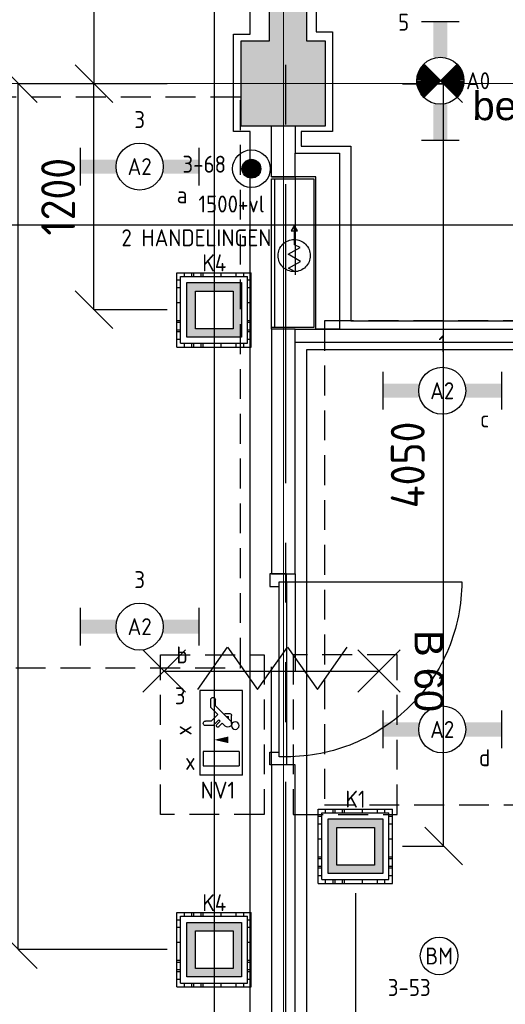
# Model space of a CAD drawing. Header units: millimetres. Extents: x -38031 to 110605, y -30229 to 92226.
# Tile 29 of 256: x 11710 to 14288, y 9408 to 14640. Entities that reach past the tile are written whole.
import ezdxf
from ezdxf.enums import TextEntityAlignment as Align

# ---------------------------------------------------------------- set-up
doc = ezdxf.new("R2010")
doc.units = ezdxf.units.MM
doc.header["$LTSCALE"] = 50
doc.set_wipeout_variables(frame=1)
doc.header["$PDMODE"] = 1
for name, pattern in [('HIDDEN2', [4.7625, 3.175, -1.5875]), ('PHANTOM', [63.5, 31.75, -6.35, 6.35, -6.35, 6.35, -6.35]), ('STYLE_01', [0.41664, 0.20828, -0.20836]), ('STYLE_07', [1.875, 0.625, -0.20828, 0.625, -0.20836, 0.06943, -0.13893])]:
    doc.linetypes.add(name, pattern=pattern)
for name, color, linetype in [('AB$1A---_ATTRIB035', 8, 'Continuous'), ('AL$1A---_ALGEMEEN', 8, 'Continuous'), ('AL------_MAATVOERING', 2, 'Continuous'), ('AM$1A---_ARCERING', 8, 'Continuous'), ('AT$1A---_TEKST100', 8, 'Continuous'), ('BOUWKUNDIG', 8, 'Continuous'), ('EB6511--_ATTRIB', 2, 'Continuous'), ('EL6222--', 3, 'Continuous'), ('EL6311--', 3, 'Continuous'), ('el6311--nv', 7, 'Continuous'), ('EL6350--', 3, 'Continuous'), ('EL6511--', 3, 'Continuous'), ('Kastenscheiding', 4, 'PHANTOM'), ('LICHT_TEXT018', 1, 'Continuous'), ('versterkte strook', 7, 'Continuous'), ('Vloerdoos (2e)', 51, 'Continuous'), ('Vloerdoos (OUD)', 51, 'Continuous')]:
    doc.layers.add(name, color=color, linetype=linetype)
doc.layers.add('stramien', color=1, linetype='Continuous', lineweight=15)
doc.styles.add('Arial', font='ARIAL.TTF')
doc.styles.add('BURO-018', font='iso.shx', dxfattribs={"height": 90})
doc.styles.get("Standard").update_dxf_attribs({"font": 'iso.shx'})
doc.dimstyles.new('STABICAD', dxfattribs={"dimscale": 100, "dimtxt": 1.8, "dimasz": 2, "dimexe": 0, "dimexo": 2.5, "dimgap": 1.5, "dimtad": 0, "dimdec": 0, "dimrnd": 10, "dimzin": 0, "dimdsep": 46, "dimtxsty": 'Standard', "dimblk1": 'OBLIQUE', "dimblk2": 'OBLIQUE', "dimsah": 1, "dimcen": -3, "dimadec": 0, "dimazin": 0, "dimtfac": 1, "dimtdec": 0, "dimtofl": 0, "dimtmove": 2, "dimatfit": 3, "dimfxl": 0, "dimtvp": 1.055556, "dimtolj": 1, "dimtzin": 0, "dimarcsym": 0})

# ---------------------------------------------------------------- blocks, each defined once
blk = doc.blocks.new('_Oblique')
at = {"color": 0, "linetype": 'ByBlock', "lineweight": -2}
blk.add_line((-0.5, -0.5), (0.5, 0.5), dxfattribs=at)
blk = doc.blocks.new('*D174')
at = {"layer": 'AL------_MAATVOERING', "color": 0, "lineweight": -2}
for p, q in [((13492.4, 9998.4), (13492.4, 220.4)), ((16860, 9998.4), (16860, 220.4)), ((13492.4, 220.4), (16860, 220.4))]:
    blk.add_line(p, q, dxfattribs=at)
at = {"layer": 'Defpoints', "color": 0}
for p in [(13492.4, 10248.4), (16860, 10248.4), (16860, 220.4)]:
    blk.add_point(p, dxfattribs=at)
at = {"layer": 'AL------_MAATVOERING', "color": 0, "lineweight": -2, "xscale": 200, "yscale": 200, "zscale": 200, "rotation": 180}
blk.add_blockref('_Oblique', (13492.4, 220.4), dxfattribs=at)
at = {"layer": 'AL------_MAATVOERING', "color": 0, "lineweight": -2, "xscale": 200, "yscale": 200, "zscale": 200}
blk.add_blockref('_Oblique', (16860, 220.4), dxfattribs=at)
at = {"layer": 'AL------_MAATVOERING', "color": 0, "insert": (15176.2, 410.4), "char_height": 180, "attachment_point": 5}
blk.add_mtext('\\A1;3370', dxfattribs=at)
blk = doc.blocks.new('*D175')
at = {"layer": 'AL------_MAATVOERING', "color": 0, "lineweight": -2}
for p, q in [((10050, 16248.4), (10050, 243.8)), ((12742.4, 16248.4), (12742.4, 243.8)), ((12742.4, 243.8), (10050, 243.8))]:
    blk.add_line(p, q, dxfattribs=at)
at = {"layer": 'Defpoints', "color": 0}
for p in [(10050, 16498.4), (12742.4, 16498.4), (10050, 243.8)]:
    blk.add_point(p, dxfattribs=at)
at = {"layer": 'AL------_MAATVOERING', "color": 0, "lineweight": -2, "xscale": 200, "yscale": 200, "zscale": 200, "rotation": 180}
blk.add_blockref('_Oblique', (10050, 243.8), dxfattribs=at)
at = {"layer": 'AL------_MAATVOERING', "color": 0, "lineweight": -2, "xscale": 200, "yscale": 200, "zscale": 200}
blk.add_blockref('_Oblique', (12742.4, 243.8), dxfattribs=at)
at = {"layer": 'AL------_MAATVOERING', "color": 0, "insert": (11396.2, 433.8), "char_height": 180, "attachment_point": 5}
blk.add_mtext('\\A1;2690', dxfattribs=at)
blk = doc.blocks.new('*D180')
at = {"layer": 'AL------_MAATVOERING', "color": 0, "lineweight": -2}
for p, q in [((13742.4, 14300), (13960.3, 14300)), ((13960.3, 10248.4), (13960.3, 14300)), ((13742.4, 10248.4), (13960.3, 10248.4))]:
    blk.add_line(p, q, dxfattribs=at)
at = {"layer": 'Defpoints', "color": 0}
for p in [(13492.4, 14300), (13960.3, 14300), (13492.4, 10248.4)]:
    blk.add_point(p, dxfattribs=at)
at = {"layer": 'AL------_MAATVOERING', "color": 0, "lineweight": -2, "xscale": 200, "yscale": 200, "zscale": 200}
for p, rotation in [((13960.3, 14300), 90), ((13960.3, 10248.4), 270)]:
    blk.add_blockref('_Oblique', p, dxfattribs=dict(at, rotation=rotation))
at = {"layer": 'AL------_MAATVOERING', "color": 0, "insert": (13770.3, 12274.2), "char_height": 180, "attachment_point": 5, "rotation": 90}
blk.add_mtext('\\A1;4050', dxfattribs=at)
blk = doc.blocks.new('*D187')
at = {"layer": 'AL------_MAATVOERING', "color": 0, "lineweight": -2}
for p, q in [((12492.4, 16498.4), (12103.9, 16498.4)), ((12103.9, 16498.4), (12103.9, 14300)), ((12492.4, 14300), (12103.9, 14300))]:
    blk.add_line(p, q, dxfattribs=at)
at = {"layer": 'Defpoints', "color": 0}
for p in [(12742.4, 16498.4), (12103.9, 14300), (12742.4, 14300)]:
    blk.add_point(p, dxfattribs=at)
at = {"layer": 'AL------_MAATVOERING', "color": 0, "lineweight": -2, "xscale": 200, "yscale": 200, "zscale": 200}
for p, rotation in [((12103.9, 16498.4), 90), ((12103.9, 14300), 270)]:
    blk.add_blockref('_Oblique', p, dxfattribs=dict(at, rotation=rotation))
at = {"layer": 'AL------_MAATVOERING', "color": 0, "insert": (11913.9, 15399.2), "char_height": 180, "attachment_point": 5, "rotation": 90}
blk.add_mtext('\\A1;2200', dxfattribs=at)
blk = doc.blocks.new('*D188')
at = {"layer": 'AL------_MAATVOERING', "color": 0, "lineweight": -2}
for p, q in [((12492.4, 14300), (12103.9, 14300)), ((12103.9, 13098.4), (12103.9, 14300)), ((12492.4, 13098.4), (12103.9, 13098.4))]:
    blk.add_line(p, q, dxfattribs=at)
at = {"layer": 'Defpoints', "color": 0}
for p in [(12103.9, 14300), (12742.4, 14300), (12742.4, 13098.4)]:
    blk.add_point(p, dxfattribs=at)
at = {"layer": 'AL------_MAATVOERING', "color": 0, "lineweight": -2, "xscale": 200, "yscale": 200, "zscale": 200}
for p, rotation in [((12103.9, 14300), 90), ((12103.9, 13098.4), 270)]:
    blk.add_blockref('_Oblique', p, dxfattribs=dict(at, rotation=rotation))
at = {"layer": 'AL------_MAATVOERING', "color": 0, "insert": (11913.9, 13699.2), "char_height": 180, "attachment_point": 5, "rotation": 90}
blk.add_mtext('\\A1;1200', dxfattribs=at)
blk = doc.blocks.new('*D189')
at = {"layer": 'AL------_MAATVOERING', "color": 0, "lineweight": -2}
for p, q in [((12492.4, 14300), (11702.3, 14300)), ((11702.3, 9698.4), (11702.3, 14300)), ((12492.4, 9698.4), (11702.3, 9698.4))]:
    blk.add_line(p, q, dxfattribs=at)
at = {"layer": 'Defpoints', "color": 0}
for p in [(11702.3, 14300), (12742.4, 14300), (12742.4, 9698.4)]:
    blk.add_point(p, dxfattribs=at)
at = {"layer": 'AL------_MAATVOERING', "color": 0, "lineweight": -2, "xscale": 200, "yscale": 200, "zscale": 200}
for p, rotation in [((11702.3, 14300), 90), ((11702.3, 9698.4), 270)]:
    blk.add_blockref('_Oblique', p, dxfattribs=dict(at, rotation=rotation))
at = {"layer": 'AL------_MAATVOERING', "color": 0, "insert": (11512.3, 11999.2), "char_height": 180, "attachment_point": 5, "rotation": 90}
blk.add_mtext('\\A1;4600', dxfattribs=at)
blk = doc.blocks.new('1115B6630')
at = {"color": 0}
for p, q in [((-6.3, 2), (-6.3, -2)), ((6.3, 2), (6.3, -2))]:
    blk.add_line(p, q, dxfattribs=at)
at = {"color": 0, "linetype": 'Continuous'}
blk.add_circle((0, 0), 2.5, dxfattribs=at)
at = {"color": 0}
for points in [[(-2.5, 0.75), (-6.3, 0.75), (-2.5, -0.75), (-6.3, -0.75)], [(2.5, 0.75), (6.3, 0.75), (2.5, -0.75), (6.3, -0.75)]]:
    blk.add_solid(points, dxfattribs=at)
at = {"color": 0, "linetype": 'Continuous', "style": 'BURO-018'}
for tag, p in [('E_GKAST', (0, 8)), ('E_GROEP', (0, 5)), ('E_SGROEP', (4.5, 5)), ('E_ARMCODE', (0, 0)), ('E_SLET', (4.5, -3))]:
    blk.add_attdef(tag, text='', height=1.8, dxfattribs=at).set_placement(p, align=Align.MIDDLE)
blk = doc.blocks.new('E00414')
at = {"color": 0, "linetype": 'Continuous'}
for p, q in [((-2.9, -2.9), (-2.9, 2.9)), ((-2.9, 2.9), (2.9, 2.9)), ((2.9, 2.9), (2.9, -2.9)), ((-2, 2), (2, 2)), ((-2, -2), (-2, 2)), ((2, 2), (2, -2)), ((2, -2), (-2, -2)), ((2.9, -2.9), (-2.9, -2.9))]:
    blk.add_line(p, q, dxfattribs=at)
at = {"color": 0}
for points in [[(-2.9, 2.9), (2.9, 2.9), (-2, 2), (2, 2)], [(-2, -2), (-2.9, -2.9), (-2, 2), (-2.9, 2.9)], [(2, 2), (2.9, 2.9), (2, -2), (2.9, -2.9)], [(2, -2), (2.9, -2.9), (-2, -2), (-2.9, -2.9)]]:
    blk.add_solid(points, dxfattribs=at)
at = {"color": 0, "linetype": 'Continuous', "style": 'BURO-018'}
for tag, p in [('E_GKAST', (0, 8)), ('E_GROEP', (0, 5)), ('E_SGROEP', (4.5, 5))]:
    blk.add_attdef(tag, text='', height=1.8, dxfattribs=at).set_placement(p, align=Align.MIDDLE)
at = {"color": 0, "linetype": 'Continuous', "style": 'BURO-018', "flags": 1}
for tag, p in [('E_VERMCODE', (13, 5)), ('E_MATCODE', (0, 0))]:
    blk.add_attdef(tag, text='', height=1.8, dxfattribs=at).set_placement(p, align=Align.MIDDLE)
blk = doc.blocks.new('1115C2J')
at = {"color": 0, "linetype": 'Continuous'}
for p, q in [((-4.5, 5.5), (4.5, 5.5)), ((-4.5, 1), (-4.5, 5.5)), ((4.5, 1), (4.5, 5.5)), ((-2.68, 4.35), (-3.52, 4.35)), ((-1.94, 3.61), (-2.68, 4.35)), ((-1.24, 4.31), (-1.94, 3.61)), ((-1.24, 4.31), (-1.24, 4.91)), ((-0.76, 4.11), (-0.76, 4.91)), ((2, 5.15), (3.5, 5.15)), ((2, 1.35), (2, 5.15)), ((3.5, 5.15), (3.5, 1.35)), ((-2.88, 3.87), (-3.52, 3.87)), ((-1.27, 2.26), (-2.88, 3.87)), ((-1.37, 3.5), (-0.76, 4.11)), ((-1.23, 3.35), (-1.37, 3.5)), ((-0.87, 3.71), (-1.23, 3.35)), ((-0.65, 3.49), (-1.01, 3.13)), ((-1.94, 2.93), (-2.04, 2.83)), ((-2.04, 2.83), (-2.04, 2.34)), ((-0.99, 2.14), (-1.84, 2.14)), ((-1.71, 2.7), (-1.72, 2.7)), ((-1.72, 2.7), (-1.72, 2.46)), ((-1.47, 2.46), (-1.72, 2.46)), ((-0.71, 2.83), (-1.01, 3.13)), ((2, 1.35), (3.5, 1.35)), ((4.5, 1), (-4.5, 1))]:
    blk.add_line(p, q, dxfattribs=at)
blk.add_lwpolyline([(0.75, 4, 0, 0.7, 0), (0.75, 2.5, 0.7, 0.7, 0)], format="xyseb", dxfattribs=at)
blk.add_circle((-0.76, 1.75), 0.4, dxfattribs=at)
for centre, radius, start, end in [((-3.52, 4.11), 0.24, 90, 270), ((-1, 4.91), 0.24, 0, 180), ((-0.76, 3.6), 0.16, 315, 135), ((-1.84, 2.34), 0.2, 180, 270), ((-0.99, 2.54), 0.4, 225, 45)]:
    blk.add_arc(centre, radius, start, end, dxfattribs=at)
at = {"color": 0, "linetype": 'Continuous', "style": 'BURO-018'}
for tag, p in [('E_GKAST', (0, 15.17)), ('E_GROEP', (0, 12.17)), ('E_SGROEP', (4.5, 12.17)), ('E_ARMCODE', (0, 8))]:
    blk.add_attdef(tag, text='', height=1.8, dxfattribs=at).set_placement(p, align=Align.MIDDLE)
at = {"layer": 'EL6350--', "color": 1, "style": 'BURO-018'}
blk.add_text('x', height=1.8, rotation=180, dxfattribs=at).set_placement((0.3, 7.65))
blk = doc.blocks.new('E00023')
at = {"color": 0, "const_width": 1}
blk.add_lwpolyline([(-0.5, 3, 1), (0.5, 3, 1)], format="xyb", close=True, dxfattribs=at)
at = {"color": 0, "linetype": 'Continuous'}
for radius in [2, 1]:
    blk.add_circle((0, 3), radius, dxfattribs=at)
at = {"color": 0, "linetype": 'Continuous', "style": 'BURO-018'}
blk.add_attdef('E_TEXT1', text='', height=1.8, dxfattribs=at).set_placement((0, 7.5), align=Align.MIDDLE)
at = {"color": 0, "linetype": 'Continuous', "style": 'BURO-018', "flags": 1}
blk.add_attdef('E_MATCODE', (0, 0), '', height=1.8, dxfattribs=at)
blk = doc.blocks.new('VLOERDOOS (2e)')
at = {"layer": 'Vloerdoos (OUD)'}
for p, q in [((0, 395), (395, 395)), ((0, 395), (0, 0)), ((20, 375), (20, 20)), ((20, 375), (375, 375)), ((40, 375), (40, 395)), ((80, 375), (80, 395)), ((90, 375), (90, 395)), ((130, 375), (130, 395)), ((140, 375), (140, 395)), ((235, 375), (235, 395)), ((315, 375), (315, 395)), ((355, 375), (355, 395)), ((375, 375), (375, 20)), ((395, 395), (395, 0)), ((0, 355), (20, 355)), ((0, 315), (20, 315)), ((375, 355), (395, 355)), ((375, 315), (395, 315)), ((0, 305), (20, 305)), ((0, 265), (20, 265)), ((375, 305), (395, 305)), ((375, 265), (395, 265)), ((0, 255), (20, 255)), ((375, 255), (395, 255)), ((0, 160), (20, 160)), ((375, 160), (395, 160)), ((0, 80), (20, 80)), ((375, 80), (395, 80)), ((0, 40), (20, 40)), ((0, 0), (395, 0)), ((20, 20), (375, 20)), ((40, 0), (40, 20)), ((80, 0), (80, 20)), ((90, 0), (90, 20)), ((130, 0), (130, 20)), ((140, 0), (140, 20)), ((235, 0), (235, 20)), ((315, 0), (315, 20)), ((355, 0), (355, 20)), ((375, 40), (395, 40))]:
    blk.add_line(p, q, dxfattribs=at)
blk = doc.blocks.new('E00018')
at = {"color": 0, "linetype": 'Continuous'}
for p, q in [((-1.77, -1.77), (1.77, 1.77)), ((1.77, -1.77), (-1.77, 1.77))]:
    blk.add_line(p, q, dxfattribs=at)
at = {"color": 0, "linetype": 'Continuous', "const_width": 2.5}
for points in [[(-0.88, 0.88, -0.198912), (0, 1.25, -0.198912), (0.88, 0.88, -1)], [(-0.88, -0.88, 0.198912), (0, -1.25, 0.198912), (0.88, -0.88, 1)]]:
    blk.add_lwpolyline(points, format="xyb", dxfattribs=at)
blk = doc.blocks.new('1115B6630-NO1')
at = {"color": 0}
for p, q in [((-6.3, 2), (-6.3, -2)), ((6.3, 2), (6.3, -2))]:
    blk.add_line(p, q, dxfattribs=at)
at = {"color": 0, "linetype": 'Continuous'}
blk.add_circle((0, 0), 2.5, dxfattribs=at)
at = {"color": 0}
for points in [[(-2.5, 0.75), (-6.3, 0.75), (-2.5, -0.75), (-6.3, -0.75)], [(2.5, 0.75), (6.3, 0.75), (2.5, -0.75), (6.3, -0.75)]]:
    blk.add_solid(points, dxfattribs=at)
at = {"color": 0, "zscale": 50}
blk.add_blockref('E00018', (0, 0), dxfattribs=at)
at = {"color": 0, "linetype": 'Continuous', "style": 'BURO-018'}
for tag, p in [('E_GKAST', (0, 8)), ('E_GROEP', (0, 5)), ('E_SGROEP', (4.5, 5)), ('E_ARMCODE', (0, 0)), ('E_SLET', (4.5, -3))]:
    blk.add_attdef(tag, text='', height=1.8, dxfattribs=at).set_placement(p, align=Align.MIDDLE)
blk = doc.blocks.new('E00123')
at = {"color": 0, "linetype": 'Continuous'}
blk.add_circle((0, 0), 2, dxfattribs=at)
at = {"color": 0, "linetype": 'Continuous', "style": 'BURO-018'}
for tag, p in [('E_TEXT1', (0, 4.5)), ('E_TEXT2', (0, 0))]:
    blk.add_attdef(tag, text='', height=1.8, dxfattribs=at).set_placement(p, align=Align.MIDDLE)
at = {"color": 0, "linetype": 'Continuous', "style": 'BURO-018', "flags": 1}
blk.add_attdef('E_MATCODE', (0, 0), '', height=1.8, dxfattribs=at)
blk = doc.blocks.new('65-brandslaghaspel')
at = {"layer": 'AL$1A---_ALGEMEEN', "color": 0}
for p, q in [((173.6, -0.9), (143.8, 16.2)), ((143.8, 16.2), (143.8, -17.6)), ((143.8, -17.6), (173.4, -0.5))]:
    blk.add_line(p, q, dxfattribs=at)
at = {"color": 0}
blk.add_wipeout([(12.6, -85.4), (4.2, -85), (-4.1, -83.8), (-12.2, -81.8), (-20.1, -78.9), (-27.7, -75.4), (-34.9, -71), (-41.6, -66), (-47.8, -60.4), (-53.5, -54.2), (-58.5, -47.5), (-62.8, -40.3), (-66.3, -32.7), (-69.2, -24.8), (-71.2, -16.7), (-72.4, -8.4), (-72.9, 0), (-72.4, 8.4), (-71.2, 16.7), (-69.2, 24.8), (-66.3, 32.7), (-62.8, 40.3), (-58.5, 47.5), (-53.5, 54.2), (-47.8, 60.4), (-41.6, 66), (-34.9, 71), (-27.7, 75.4), (-20.1, 78.9), (-12.2, 81.8), (-4.1, 83.8), (4.2, 85), (12.6, 85.4), (21, 85), (29.3, 83.8), (37.4, 81.8), (45.3, 78.9), (52.9, 75.4), (60.1, 71), (66.8, 66), (73, 60.4), (78.6, 54.2), (83.6, 47.5), (87.9, 40.3), (91.5, 32.7), (94.4, 24.8), (96.4, 16.7), (97.6, 8.4), (98, 0), (97.6, -8.4), (96.4, -16.7), (94.4, -24.8), (91.5, -32.7), (87.9, -40.3), (83.6, -47.5), (78.6, -54.2), (73, -60.4), (66.8, -66), (60.1, -71), (52.9, -75.4), (45.3, -78.9), (37.4, -81.8), (29.3, -83.8), (21, -85)], dxfattribs=at).dxf.layer = 'AL$1A---_ALGEMEEN'
at = {"layer": 'AL$1A---_ALGEMEEN', "color": 0}
for p, q in [((-72.8, -2), (-54.7, 29.3)), ((-54.7, 29.3), (-18.3, -33.9)), ((-18.3, -33.9), (19.2, 31.1)), ((19.2, 31.1), (55.9, -32.4)), ((55.9, -32.4), (70.2, -0.9)), ((70.2, -0.9), (173.6, -0.9))]:
    blk.add_line(p, q, dxfattribs=at)
at = {"layer": 'AL$1A---_ALGEMEEN', "color": 0, "flags": 128}
blk.add_lwpolyline([(-72.9, 0, -0.414214), (12.6, 85.4, -0.414214), (98, 0, -0.414214), (12.6, -85.4, -0.414214)], format="xyb", close=True, dxfattribs=at)
blk = doc.blocks.new('65-brslhlkast i')
at = {"color": 0}
blk.add_wipeout([(27.5, 0), (817.5, 0), (817.5, -225), (27.5, -225)], dxfattribs=at).dxf.layer = 'AL$1A---_ALGEMEEN'
at = {"layer": 'AL$1A---_ALGEMEEN', "color": 0}
blk.add_lwpolyline([(27.5, 0), (817.5, 0), (817.5, -225), (27.5, -225)], close=True, dxfattribs=at)
at = {"color": 0}
blk.add_wipeout([(27.5, 0), (817.5, 0), (817.5, -15), (27.5, -15)], dxfattribs=at).dxf.layer = 'AL$1A---_ALGEMEEN'
at = {"layer": 'AL$1A---_ALGEMEEN', "color": 0}
blk.add_lwpolyline([(27.5, 0), (817.5, 0), (817.5, -15), (27.5, -15)], close=True, dxfattribs=at)
blk.add_blockref('65-brandslaghaspel', (396.3, -119.9), dxfattribs=at)
blk = doc.blocks.new('tekst 12 pts')
at = {"layer": 'AL$1A---_ALGEMEEN', "color": 0, "style": 'Arial'}
blk.add_attdef('naam_ruimte', text='', height=151.5, dxfattribs=at).set_placement((0, -41.1), align=Align.TOP_CENTER)
at = {"layer": 'AL$1A---_ALGEMEEN', "color": 0, "flags": 1}
for tag, p in [('oppervlakte', (-264.6, -1003)), ('stramiennummer', (-264.6, -1275.7))]:
    blk.add_attdef(tag, p, '', height=151.5, dxfattribs=at)
blk = doc.blocks.new('Group-35')
at = {"layer": 'AL$1A---_ALGEMEEN', "color": 0}
for p, q in [((-97.5, 382.003125), (127.5, 157.003125)), ((-97.5, 157.003125), (127.5, 382.003125))]:
    blk.add_line(p, q, dxfattribs=at)
at = {"layer": 'AL$1A---_ALGEMEEN', "color": 0, "flags": 1}
blk.add_attdef('B60_30', (-97.5, 157.003125), '', height=0.2, dxfattribs=at)
blk = doc.blocks.new('Group-36')
at = {"layer": 'AL$1A---_ALGEMEEN', "color": 0}
for p, q in [((-97.5, -757.809375), (127.5, -982.809375)), ((-97.5, -982.809375), (127.5, -757.809375))]:
    blk.add_line(p, q, dxfattribs=at)
at = {"layer": 'AL$1A---_ALGEMEEN', "color": 0, "flags": 1}
blk.add_attdef('B60_30', (-97.5, -982.809375), '', height=0.2, dxfattribs=at)
blk = doc.blocks.new('WBDBO 60 min')
at = {"layer": 'AL$1A---_ALGEMEEN', "color": 0}
blk.add_line((15, -870.3), (15, 269.5), dxfattribs=at)
for name in ['Group-35', 'Group-36']:
    blk.add_blockref(name, (0, 0), dxfattribs=at)
at = {"layer": 'AT$1A---_TEKST100', "style": 'Arial'}
blk.add_text('B 60', height=151.52, dxfattribs=at).set_placement((15, 413.9), align=Align.BOTTOM_CENTER)
blk = doc.blocks.new('WBDBO 60 min.zelfsl.')
at = {"layer": 'AL$1A---_ALGEMEEN', "color": 0}
blk.add_lwpolyline([(112.5, -692.4), (-112.5, -533.5), (112.5, -374.7), (-112.5, -215.8), (112.5, -57), (-112.5, 101.9)], dxfattribs=at)
blk.add_blockref('WBDBO 60 min', (0, 0), dxfattribs=at)
blk = doc.blocks.new('32x_hout-mk 962-p')
at = {"color": 0}
for points in [[(-32.7, -77), (-32.7, -10), (-122.7, -10), (-122.7, -77)], [(-122.7, -957), (-32.7, -957), (-32.7, -1024), (-122.7, -1024)]]:
    blk.add_wipeout(points, dxfattribs=at).dxf.layer = 'AL$1A---_ALGEMEEN'
at = {"layer": 'AL$1A---_ALGEMEEN', "color": 0}
for points in [[(-32.7, -77), (-32.7, -10), (-122.7, -10), (-122.7, -77)], [(897, -74.8), (896.2, -97.6), (894.8, -120.4), (892.8, -143.2), (890.3, -165.8), (887.2, -188.5), (883.6, -211), (879.4, -233.4), (874.7, -255.8), (869.4, -278), (863.6, -300), (857.2, -322), (850.4, -343.7), (842.9, -365.3), (835, -386.7), (826.5, -407.9), (817.5, -428.9), (808, -449.6), (798, -470.1), (787.5, -490.4), (776.5, -510.4), (765, -530.1), (753, -549.5), (740.6, -568.7), (727.6, -587.5), (714.3, -606), (700.5, -624.2), (686.2, -642), (671.5, -659.5), (656.4, -676.5), (640.8, -693.3), (624.9, -709.6), (608.6, -725.5), (591.8, -741.1), (574.7, -756.2), (557.3, -770.9), (539.5, -785.2), (521.3, -799), (502.8, -812.4), (484, -825.3), (464.8, -837.7), (445.4, -849.7), (425.7, -861.2), (405.7, -872.2), (385.4, -882.7), (364.9, -892.7), (344.2, -902.2), (323.2, -911.2), (302, -919.7), (280.6, -927.6), (259, -935.1), (237.3, -942), (215.3, -948.3), (193.3, -954.1), (171.1, -959.4), (148.7, -964.1), (126.3, -968.3), (103.8, -971.9), (81.1, -975), (58.4, -977.5), (35.7, -979.5), (12.9, -980.9), (-9.9, -981.7), (-32.7, -982), (-32.7, -52), (897.3, -52)], [(-122.7, -957), (-32.7, -957), (-32.7, -1024), (-122.7, -1024)]]:
    blk.add_lwpolyline(points, close=True, dxfattribs=at)
at = {"color": 0}
blk.add_wipeout([(-72.7, -52), (-32.7, -52), (-32.7, -982), (-72.7, -982)], dxfattribs=at).dxf.layer = 'AL$1A---_ALGEMEEN'
at = {"layer": 'AL$1A---_ALGEMEEN', "color": 0}
blk.add_lwpolyline([(-72.7, -52), (-32.7, -52), (-32.7, -982), (-72.7, -982)], close=True, dxfattribs=at)
at = {"layer": 'AL$1A---_ALGEMEEN', "color": 0, "rotation": 270}
blk.add_blockref('WBDBO 60 min.zelfsl.', (187.5, -511.6), dxfattribs=at)
blk = doc.blocks.new('200254 W 211 30-06-2008')
at = {"layer": 'AM$1A---_ARCERING', "linetype": 'Continuous', "lineweight": 0}
blk.add_hatch(color=256, dxfattribs=at).paths.add_polyline_path([(19299.45, 3306.45), (19299.45, 3449.85), (19295.45, 3449.85), (19295.45, 3443.95), (19295.45, 3306.45), (19292.43, 3306.45), (19292.43, 3297.45), (19301.43, 3297.45), (19301.43, 3306.45)])
at = {"layer": 'AL$1A---_ALGEMEEN'}
blk.add_lwpolyline([(19299.45, 3306.45), (19299.45, 3449.85), (19295.45, 3449.85), (19295.45, 3443.95), (19295.45, 3306.45), (19292.43, 3306.45), (19292.43, 3297.45), (19301.43, 3297.45), (19301.43, 3306.45)], close=True, dxfattribs=at)
at = {"layer": 'stramien', "linetype": 'STYLE_07', "ltscale": 50}
blk.add_line((18923.73, 3301.95), (21069.22, 3301.95), dxfattribs=at)
at = {"layer": 'AL$1A---_ALGEMEEN'}
ref = blk.add_blockref('tekst 12 pts', (19332.62, 3301.92), dxfattribs=dict(at, xscale=-0.02, yscale=0.02, zscale=0.02))
ref.add_attrib('naam_ruimte', 'berging+werkast', dxfattribs={"layer": 'AB$1A---_ATTRIB035', "height": 3.0305, "style": 'Arial'}).set_placement((19332.62, 3301.1), align=Align.TOP_CENTER)
at = {"layer": 'AL$1A---_ALGEMEEN', "xscale": 0.02, "yscale": 0.02, "zscale": 0.02, "rotation": 90}
blk.add_blockref('65-brslhlkast i', (19295.7, 3275.5), dxfattribs=at)
blk.add_wipeout([(19295.7, 3229.57), (19295.7, 3090.45), (19298.2, 3090.45), (19298.2, 3229.57)]).dxf.layer = 'AL$1A---_ALGEMEEN'
at = {"layer": 'AL$1A---_ALGEMEEN'}
for points in [[(19367.75, 3328.15), (19300.44, 3328.15), (19300.44, 3307.45), (19302.15, 3307.45), (19302.15, 3306.45), (19302.15, 3296.86), (19298.85, 3296.86), (19298.85, 3295.3), (19302.15, 3295.3), (19304.13, 3295.3), (19304.13, 3276.75), (19367.75, 3276.75)], [(19295.7, 3229.57), (19295.7, 3090.45), (19298.2, 3090.45), (19298.2, 3229.57)]]:
    blk.add_lwpolyline(points, close=True, dxfattribs=at)
for points in [[(19295.7, 3297.45), (19298.2, 3297.45), (19298.2, 3292.05), (19295.7, 3292.05)], [(19295.7, 3275.85), (19295.7, 3249.85), (19298.2, 3249.85), (19298.2, 3275.85)]]:
    blk.add_wipeout(points).dxf.layer = 'AL$1A---_ALGEMEEN'
for points in [[(19295.7, 3297.45), (19298.2, 3297.45), (19298.2, 3292.05), (19295.7, 3292.05)], [(19295.7, 3275.85), (19295.7, 3249.85), (19298.2, 3249.85), (19298.2, 3275.85)]]:
    blk.add_lwpolyline(points, close=True, dxfattribs=at)
at = {"layer": 'AL$1A---_ALGEMEEN', "xscale": 0.02, "yscale": 0.02, "zscale": 0.02}
blk.add_blockref('32x_hout-mk 962-p', (19297.95, 3250.05), dxfattribs=at)
blk.add_wipeout([(19298.2, 3275.85), (19368.43, 3275.85), (19368.43, 3274.45), (19298.2, 3274.45)]).dxf.layer = 'AL$1A---_ALGEMEEN'
at = {"layer": 'AL$1A---_ALGEMEEN'}
for points in [[(19014.31, 3111.95), (19000.21, 3111.95), (19000.21, 3036.95), (19107.21, 3036.95), (19107.21, 3048.95), (19215.21, 3048.95), (19215.21, 3060.95), (19293.43, 3060.95), (19293.43, 3296.86), (19291.65, 3296.86), (19291.65, 3307.22), (19293.43, 3307.22), (19293.43, 3425.06), (19244.95, 3425.06), (19244.95, 3335.13), (19242.05, 3335.13), (19234.33, 3335.13), (19219.33, 3335.13), (19219.33, 3223.35), (19014.31, 3223.35)], [(19582.45, 3095.2), (19514.43, 3095.2), (19514.43, 3083.06), (19406.43, 3083.06), (19406.43, 3070.92), (19388.23, 3070.92), (19299.43, 3070.92), (19299.43, 3273.7), (19370.83, 3273.7), (19370.83, 3289.4), (19582.45, 3289.4)], [(19298.2, 3275.85), (19368.43, 3275.85), (19368.43, 3274.45), (19298.2, 3274.45)]]:
    blk.add_lwpolyline(points, close=True, dxfattribs=at)
at = {"layer": 'AL$1A---_ALGEMEEN', "linetype": 'STYLE_01'}
blk.add_lwpolyline([(19295.7, 3249.85), (19298.2, 3249.85), (19298.2, 3229.57), (19295.7, 3229.57)], close=True, dxfattribs=at)
at = {"layer": 'stramien', "linetype": 'STYLE_07', "ltscale": 50}
blk.add_line((19296.95, 2737.41), (19296.95, 3316.41), dxfattribs=at)
blk.add_wipeout([(19302.9, 3275.85), (19300.4, 3275.85), (19300.4, 3292.05), (19298.2, 3292.05), (19298.2, 3294.55), (19302.9, 3294.55)]).dxf.layer = 'AL$1A---_ALGEMEEN'
at = {"layer": 'AL$1A---_ALGEMEEN'}
blk.add_lwpolyline([(19302.9, 3275.85), (19300.4, 3275.85), (19300.4, 3292.05), (19298.2, 3292.05), (19298.2, 3294.55), (19302.9, 3294.55)], close=True, dxfattribs=at)
at = {"layer": 'AL$1A---_ALGEMEEN', "linetype": 'STYLE_01'}
blk.add_lwpolyline([(19295.7, 3292.05), (19298.2, 3292.05), (19298.2, 3275.85), (19295.7, 3275.85)], close=True, dxfattribs=at)

msp = doc.modelspace()

# ---------------------------------------------------------------- block references
at = {"layer": 'BOUWKUNDIG', "xscale": 50, "yscale": 50, "zscale": 50}
msp.add_blockref('200254 W 211 30-06-2008', (-951737.5, -150797.3), dxfattribs=at)

# ---------------------------------------------------------------- next in the draw order: linework, layer by layer
at = {"layer": 'Kastenscheiding'}
msp.add_line((13120.5, 23290.3), (13120.5, 147.8), dxfattribs=at)
at = {"layer": 'LICHT_TEXT018', "linetype": 'HIDDEN2'}
for points in [[(10022, 11196.3), (12881.7, 11196.3), (12881.7, 14228.1), (10022, 14228.1)], [(13328.5, 10468.4), (16578.5, 10468.4), (16578.5, 13039.8), (13328.5, 13039.8)], [(12457.1, 10416.7), (12457.1, 11265.4), (13008, 11265.4), (13008, 10416.7)], [(13713.7, 10416.7), (13713.7, 11265.4), (13162.8, 11265.4), (13162.8, 10416.7)]]:
    msp.add_lwpolyline(points, close=True, dxfattribs=at)
at = {"layer": 'versterkte strook'}
msp.add_line((-4775.7, 13550), (104346.1, 13550), dxfattribs=at)

# ---------------------------------------------------------------- next in the draw order: block references
at = {"layer": 'EL6222--'}
ref = msp.add_blockref('E00414', (12743, 13098), dxfattribs=dict(at, xscale=50, yscale=50, zscale=50))
ref.add_attrib('E_GROEP', 'K4', dxfattribs={"layer": '0', "color": 1, "linetype": 'Continuous', "height": 90, "style": 'BURO-018'}).set_placement((12743, 13348), align=Align.MIDDLE)
ref = msp.add_blockref('E00414', (13493, 10248), dxfattribs=dict(at, xscale=50, yscale=50, zscale=50))
ref.add_attrib('E_GROEP', 'K1', dxfattribs={"layer": '0', "color": 1, "linetype": 'Continuous', "height": 90, "style": 'BURO-018'}).set_placement((13493, 10498), align=Align.MIDDLE)
ref = msp.add_blockref('E00414', (12743, 9698), dxfattribs=dict(at, xscale=50, yscale=50, zscale=50))
ref.add_attrib('E_GROEP', 'K4', dxfattribs={"layer": '0', "color": 1, "linetype": 'Continuous', "height": 90, "style": 'BURO-018'}).set_placement((12743, 9948), align=Align.MIDDLE)
at = {"layer": 'EL6311--'}
ref = msp.add_blockref('1115B6630', (12347, 13859.4), dxfattribs=dict(at, xscale=50, yscale=50, zscale=50))
ref.add_attrib('E_ARMCODE', 'A2', dxfattribs={"layer": '0', "color": 1, "linetype": 'Continuous', "height": 90, "style": 'BURO-018'}).set_placement((12347, 13859.4), align=Align.MIDDLE)
ref.add_attrib('E_SLET', 'a', dxfattribs={"layer": '0', "color": 1, "linetype": 'Continuous', "height": 90, "style": 'BURO-018'}).set_placement((12572, 13709.4), align=Align.MIDDLE)
ref.add_attrib('E_GROEP', '3', dxfattribs={"layer": '0', "color": 1, "linetype": 'Continuous', "height": 90, "style": 'BURO-018'}).set_placement((12347, 14109.4), align=Align.MIDDLE)
ref = msp.add_blockref('1115B6630', (13953.5, 12668.4), dxfattribs=dict(at, xscale=50, yscale=50, zscale=50))
ref.add_attrib('E_ARMCODE', 'A2', dxfattribs={"layer": '0', "color": 1, "linetype": 'Continuous', "height": 90, "style": 'BURO-018'}).set_placement((13953.5, 12668.4), align=Align.MIDDLE)
ref.add_attrib('E_SLET', 'c', dxfattribs={"layer": '0', "color": 1, "linetype": 'Continuous', "height": 90, "style": 'BURO-018'}).set_placement((14178.5, 12518.4), align=Align.MIDDLE)
ref.add_attrib('E_GROEP', '1', dxfattribs={"layer": '0', "color": 1, "linetype": 'Continuous', "height": 90, "style": 'BURO-018'}).set_placement((13953.5, 12918.4), align=Align.MIDDLE)
ref = msp.add_blockref('1115B6630', (12347, 11414.7), dxfattribs=dict(at, xscale=50, yscale=50, zscale=50))
ref.add_attrib('E_ARMCODE', 'A2', dxfattribs={"layer": '0', "color": 1, "linetype": 'Continuous', "height": 90, "style": 'BURO-018'}).set_placement((12347, 11414.7), align=Align.MIDDLE)
ref.add_attrib('E_SLET', 'b', dxfattribs={"layer": '0', "color": 1, "linetype": 'Continuous', "height": 90, "style": 'BURO-018'}).set_placement((12572, 11264.7), align=Align.MIDDLE)
ref.add_attrib('E_GROEP', '3', dxfattribs={"layer": '0', "color": 1, "linetype": 'Continuous', "height": 90, "style": 'BURO-018'}).set_placement((12347, 11664.7), align=Align.MIDDLE)
ref = msp.add_blockref('1115B6630', (13953.5, 10868.4), dxfattribs=dict(at, xscale=50, yscale=50, zscale=50))
ref.add_attrib('E_ARMCODE', 'A2', dxfattribs={"layer": '0', "color": 1, "linetype": 'Continuous', "height": 90, "style": 'BURO-018'}).set_placement((13953.5, 10868.4), align=Align.MIDDLE)
ref.add_attrib('E_SLET', 'd', dxfattribs={"layer": '0', "color": 1, "linetype": 'Continuous', "height": 90, "style": 'BURO-018'}).set_placement((14178.5, 10718.4), align=Align.MIDDLE)
ref.add_attrib('E_GROEP', '1', dxfattribs={"layer": '0', "color": 1, "linetype": 'Continuous', "height": 90, "style": 'BURO-018'}).set_placement((13953.5, 11118.4), align=Align.MIDDLE)
at = {"layer": 'el6311--nv'}
ref = msp.add_blockref('1115B6630-NO1', (13943.6, 14315.4), dxfattribs=dict(at, xscale=50, yscale=50, zscale=50, rotation=90))
ref.add_attrib('E_ARMCODE', 'A0', dxfattribs={"layer": '0', "color": 1, "linetype": 'Continuous', "height": 90, "style": 'BURO-018'}).set_placement((14143.9, 14315.4), align=Align.MIDDLE)
ref.add_attrib('E_GROEP', '5', dxfattribs={"layer": '0', "color": 1, "linetype": 'Continuous', "height": 90, "style": 'BURO-018'}).set_placement((13748.6, 14626.5), align=Align.MIDDLE)
ref = msp.add_blockref('1115C2J', (12942.3, 10850.8), dxfattribs=dict(at, xscale=-50, yscale=50, zscale=50, rotation=90))
ref.add_attrib('E_ARMCODE', 'NV1', dxfattribs={"layer": '0', "color": 1, "linetype": 'Continuous', "height": 90, "style": 'BURO-018'}).set_placement((12762.3, 10545.8), align=Align.MIDDLE)
ref.add_attrib('E_GROEP', '3', dxfattribs={"layer": '0', "color": 1, "linetype": 'Continuous', "height": 90, "style": 'BURO-018'}).set_placement((12562.3, 11047.4), align=Align.MIDDLE)
at = {"layer": 'EL6511--'}
ref = msp.add_blockref('E00023', (13090.2, 13848.3), dxfattribs=dict(at, xscale=50, yscale=50, zscale=50, rotation=90))
ref.add_attrib('E_TEXT1', '3-68', dxfattribs={"layer": 'EB6511--_ATTRIB', "color": 1, "linetype": 'Continuous', "height": 90, "style": 'BURO-018'}).set_placement((12690, 13872.2), align=Align.MIDDLE)
ref = msp.add_blockref('E00123', (13937.1, 9664.6), dxfattribs=dict(at, xscale=50, yscale=50, zscale=50))
ref.add_attrib('E_TEXT2', 'BM', dxfattribs={"layer": 'EB6511--_ATTRIB', "color": 1, "linetype": 'Continuous', "height": 90, "style": 'BURO-018'}).set_placement((13937.1, 9664.6), align=Align.MIDDLE)
ref.add_attrib('E_TEXT1', '3-53', dxfattribs={"layer": 'EB6511--_ATTRIB', "color": 1, "linetype": 'Continuous', "height": 90, "style": 'BURO-018'}).set_placement((13778.2, 9497.3), align=Align.MIDDLE)
at = {"layer": 'Vloerdoos (2e)', "rotation": 90}
for p in [(12939.3, 12900.5), (13689.3, 10050.5), (12939.3, 9500.5)]:
    msp.add_blockref('VLOERDOOS (2e)', p, dxfattribs=at)

# ---------------------------------------------------------------- next in the draw order: texts
at = {"layer": 'EL6350--', "color": 1, "style": 'BURO-018'}
msp.add_text('x', height=90, dxfattribs=at).set_placement((12588.7, 10653.4))
at = {"layer": 'EL6511--', "color": 1, "style": 'BURO-018'}
for s, p in [('1500+vl', (12659.2, 13615.5)), ('2 HANDELINGEN', (12250.1, 13436.1))]:
    msp.add_text(s, height=90, dxfattribs=at).set_placement(p)

# ---------------------------------------------------------------- next in the draw order: dimensions: what is measured, and where the dimension line sits
at = {"layer": 'AL------_MAATVOERING'}
for base, p1, p2, picture, middle in [((12103.9, 14300), (12742.4, 16498.4), (12742.4, 14300), '*D187', (11913.9, 15399.2)), ((11702.3, 14300), (12742.4, 9698.4), (12742.4, 14300), '*D189', (11512.3, 11999.2)), ((12103.9, 14300), (12742.4, 13098.4), (12742.4, 14300), '*D188', (11913.9, 13699.2)), ((13960.3, 14300), (13492.4, 10248.4), (13492.4, 14300), '*D180', (13770.3, 12274.2))]:
    dim = msp.add_linear_dim(base=base, p1=p1, p2=p2, angle=90, dimstyle='STABICAD', dxfattribs=at)
    dim.commit()
    dim.dimension.update_dxf_attribs({"geometry": picture, "text_midpoint": middle})
for base, p1, p2, picture, middle in [((10050, 243.8), (12742.4, 16498.4), (10050, 16498.4), '*D175', (11396.2, 433.8)), ((16860, 220.4), (13492.4, 10248.4), (16860, 10248.4), '*D174', (15176.2, 410.4))]:
    dim = msp.add_linear_dim(base=base, p1=p1, p2=p2, dimstyle='STABICAD', dxfattribs=at)
    dim.commit()
    dim.dimension.update_dxf_attribs({"geometry": picture, "text_midpoint": middle})

doc.saveas('drawing.dxf')
